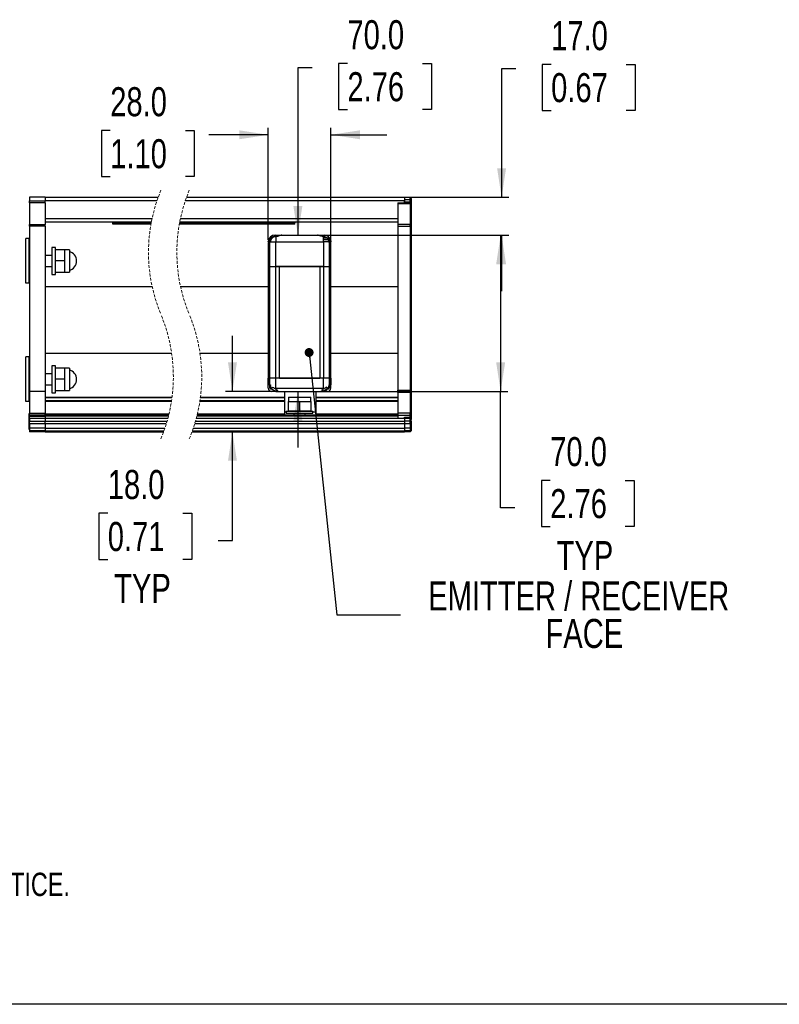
# Model space of a CAD drawing. Header units: millimetres. Extents: x 0 to 1118, y 0 to 864.
# Tile 2 of 10: x 380 to 720, y 0 to 441. Entities that reach past the tile are written whole.
import ezdxf

# ---------------------------------------------------------------- set-up
doc = ezdxf.new("R2010")
doc.units = ezdxf.units.MM
doc.linetypes.add('HIDDEN', pattern=[1.905, 1.27, -0.635])
doc.layers.add('DIMENSIONS', color=140, linetype='Continuous', lineweight=25)
doc.layers.add('TEXT', color=140, linetype='Continuous', lineweight=25)
doc.styles.add('SLDTEXTSTYLE0', font='TXT', dxfattribs={"width": 0.75})
doc.dimstyles.new('SLDDIMSTYLE0', dxfattribs={"dimtxt": 13, "dimasz": 13, "dimexe": 0, "dimexo": 0.0625, "dimgap": 3.25, "dimtad": 0, "dimtih": 1, "dimtoh": 1, "dimdec": 1, "dimrnd": 1e-09, "dimzin": 4, "dimdsep": 46, "dimtxsty": 'SLDTEXTSTYLE0', "dimsah": 1, "dimcen": 0.09, "dimadec": 0, "dimazin": 1, "dimtfac": 1, "dimtdec": 1, "dimtofl": 0, "dimtmove": 0, "dimatfit": 3, "dimfxl": 0, "dimfrac": 2, "dimtolj": 1, "dimtzin": 12, "dimarcsym": 0})
doc.dimstyles.new('SLDDIMSTYLE1', dxfattribs={"dimtxt": 13, "dimasz": 13, "dimexe": 0, "dimexo": 0.0625, "dimgap": 3.25, "dimtad": 0, "dimtih": 1, "dimtoh": 1, "dimdec": 1, "dimrnd": 1e-09, "dimzin": 4, "dimdsep": 46, "dimtxsty": 'SLDTEXTSTYLE0', "dimsah": 1, "dimcen": 0.09, "dimadec": 0, "dimazin": 1, "dimtfac": 1, "dimtdec": 1, "dimtmove": 0, "dimatfit": 0, "dimfxl": 0, "dimfrac": 2, "dimtolj": 1, "dimtzin": 12, "dimarcsym": 0})
doc.dimstyles.new('SLDDIMSTYLE2', dxfattribs={"dimtxt": 0.18, "dimasz": 4, "dimexe": 0, "dimexo": 0.0625, "dimgap": 0, "dimtad": 0, "dimtih": 1, "dimtoh": 1, "dimdec": 0, "dimrnd": 1e-09, "dimzin": 0, "dimdsep": 46, "dimtxsty": 'Standard', "dimblk1": 'DOT', "dimblk2": 'DOT', "dimsah": 1, "dimcen": 0.09, "dimadec": 0, "dimazin": 0, "dimtfac": 4, "dimtdec": 0, "dimtofl": 0, "dimtmove": 0, "dimatfit": 3, "dimldrblk": 'DOT', "dimfxl": 0, "dimfrac": 2, "dimtolj": 1, "dimtzin": 0, "dimarcsym": 0})

# ---------------------------------------------------------------- blocks, each defined once
blk = doc.blocks.new('SW_NOTE_0_2')
at = {"layer": 'TEXT', "color": 0, "attachment_point": 1, "style": 'SLDTEXTSTYLE0'}
for s, insert, char_height in [('NOTES:', (0, 13.46), 10.439), ('1. DIMENSIONS CAN BE CHANGED BY MANUFACTURER WITHOUT NOTICE.', (7.83, -13.54), 10.4394), ('2. DIMENSIONS DO NOT IMPLY TOLERANCE.', (7.83, -40.54), 10.4394)]:
    blk.add_mtext(s, dxfattribs=dict(at, insert=insert, char_height=char_height))
blk = doc.blocks.new('_D_5')
at = {"layer": 'DIMENSIONS'}
for p, q in [((511.21, 419.37), (504.86, 419.37)), ((504.86, 419.37), (504.86, 344.41)), ((527.04, 421.28), (523.08, 421.28)), ((523.08, 421.28), (523.08, 400.64)), ((560.66, 421.28), (564.62, 421.28)), ((564.62, 421.28), (564.62, 400.64)), ((523.08, 400.64), (527.04, 400.64)), ((564.62, 400.64), (560.66, 400.64)), ((504.86, 274.41), (504.86, 249.41))]:
    blk.add_line(p, q, dxfattribs=at)
for points in [[(504.86, 344.41), (506.86, 357.41), (502.86, 357.41)], [(504.86, 274.41), (502.86, 261.41), (506.86, 261.41)]]:
    blk.add_solid(points, dxfattribs=at)
at = {"layer": 'DIMENSIONS', "char_height": 13, "attachment_point": 1, "style": 'SLDTEXTSTYLE0'}
for s, insert in [('70.0', (527.04, 440.68)), ('2.76', (527.04, 417.4))]:
    blk.add_mtext(s, dxfattribs=dict(at, insert=insert))
blk = doc.blocks.new('_D_6')
at = {"layer": 'DIMENSIONS'}
for p, q in [((491.63, 342.28), (491.63, 392.54)), ((519.63, 342.28), (519.63, 392.54)), ((420.87, 391.28), (416.91, 391.28)), ((416.91, 391.28), (416.91, 370.64)), ((454.49, 391.28), (458.45, 391.28)), ((458.45, 391.28), (458.45, 370.64)), ((491.63, 389.37), (465.05, 389.37)), ((519.63, 389.37), (544.63, 389.37)), ((416.91, 370.64), (420.87, 370.64)), ((458.45, 370.64), (454.49, 370.64))]:
    blk.add_line(p, q, dxfattribs=at)
for points in [[(491.63, 389.37), (478.63, 391.37), (478.63, 387.37)], [(519.63, 389.37), (532.63, 387.37), (532.63, 391.37)]]:
    blk.add_solid(points, dxfattribs=at)
at = {"layer": 'DIMENSIONS', "char_height": 13, "attachment_point": 1, "style": 'SLDTEXTSTYLE0'}
for s, insert in [('28.0', (420.87, 410.68)), ('1.10', (420.87, 387.4))]:
    blk.add_mtext(s, dxfattribs=dict(at, insert=insert))
blk = doc.blocks.new('_D_7')
at = {"layer": 'DIMENSIONS'}
for p, q in [((602.39, 418.95), (596.04, 418.95)), ((596.04, 418.95), (596.04, 361.37)), ((618.22, 420.87), (614.26, 420.87)), ((614.26, 420.87), (614.26, 400.23)), ((651.84, 420.87), (655.8, 420.87)), ((655.8, 420.87), (655.8, 400.23)), ((614.26, 400.23), (618.22, 400.23)), ((655.8, 400.23), (651.84, 400.23)), ((553.89, 361.37), (599.22, 361.37)), ((514.84, 344.41), (599.22, 344.41)), ((596.04, 344.41), (596.04, 319.41))]:
    blk.add_line(p, q, dxfattribs=at)
for points in [[(596.04, 361.37), (598.04, 374.37), (594.04, 374.37)], [(596.04, 344.41), (594.04, 331.41), (598.04, 331.41)]]:
    blk.add_solid(points, dxfattribs=at)
at = {"layer": 'DIMENSIONS', "char_height": 13, "attachment_point": 1, "style": 'SLDTEXTSTYLE0'}
for s, insert in [('17.0', (618.22, 440.26)), ('0.67', (618.22, 416.99))]:
    blk.add_mtext(s, dxfattribs=dict(at, insert=insert))
blk = doc.blocks.new('_D_8')
at = {"layer": 'DIMENSIONS'}
for p, q in [((514.84, 344.41), (598.8, 344.41)), ((595.62, 344.41), (595.62, 274.41)), ((516.36, 274.41), (598.8, 274.41)), ((595.62, 222.37), (595.62, 274.41)), ((617.81, 234.6), (613.84, 234.6)), ((613.84, 234.6), (613.84, 213.96)), ((651.42, 234.6), (655.39, 234.6)), ((655.39, 234.6), (655.39, 213.96)), ((601.97, 222.37), (595.62, 222.37)), ((613.84, 213.96), (617.81, 213.96)), ((655.39, 213.96), (651.42, 213.96))]:
    blk.add_line(p, q, dxfattribs=at)
for points in [[(595.62, 344.41), (593.62, 331.41), (597.62, 331.41)], [(595.62, 274.41), (597.62, 287.41), (593.62, 287.41)]]:
    blk.add_solid(points, dxfattribs=at)
at = {"layer": 'DIMENSIONS', "char_height": 13, "attachment_point": 1, "style": 'SLDTEXTSTYLE0'}
for s, insert in [('70.0', (617.81, 254)), ('2.76', (617.81, 230.72)), ('TYP', (620.67, 207.44))]:
    blk.add_mtext(s, dxfattribs=dict(at, insert=insert))
blk = doc.blocks.new('_D_9')
at = {"layer": 'DIMENSIONS'}
for p, q in [((475.58, 274.41), (475.58, 299.41)), ((494.92, 274.41), (472.41, 274.41)), ((475.58, 207.63), (475.58, 256.37)), ((419.78, 219.86), (415.82, 219.86)), ((415.82, 219.86), (415.82, 199.23)), ((453.4, 219.86), (457.36, 219.86)), ((457.36, 219.86), (457.36, 199.23)), ((469.23, 207.63), (475.58, 207.63)), ((415.82, 199.23), (419.78, 199.23)), ((457.36, 199.23), (453.4, 199.23))]:
    blk.add_line(p, q, dxfattribs=at)
for points in [[(475.58, 274.41), (477.58, 287.41), (473.58, 287.41)], [(475.58, 256.37), (473.58, 243.37), (477.58, 243.37)]]:
    blk.add_solid(points, dxfattribs=at)
at = {"layer": 'DIMENSIONS', "char_height": 13, "attachment_point": 1, "style": 'SLDTEXTSTYLE0'}
for s, insert in [('18.0', (419.78, 239.26)), ('0.71', (419.78, 215.98)), ('TYP', (422.64, 192.71))]:
    blk.add_mtext(s, dxfattribs=dict(at, insert=insert))
blk = doc.blocks.new('SW_NOTE_0_4')
at = {"layer": 'TEXT', "color": 0, "char_height": 13, "attachment_point": 2, "style": 'SLDTEXTSTYLE0'}
for s, insert in [('EMITTER / RECEIVER', (79.76, 14.92)), ('FACE', (82.27, -1.89))]:
    blk.add_mtext(s, dxfattribs=dict(at, insert=insert))
blk = doc.blocks.new('_Dot')
at = {"color": 0, "linetype": 'ByBlock', "lineweight": -2}
blk.add_line((-0.5, 0), (-1, 0), dxfattribs=at)
at = {"color": 0, "linetype": 'ByBlock', "const_width": 0.5}
blk.add_lwpolyline([(-0.25, 0, 1), (0.25, 0, 1)], format="xyb", close=True, dxfattribs=at)

msp = doc.modelspace()

# ---------------------------------------------------------------- linework, layer by layer
for p, q in [((391.76118, 361.36595), (384.76121, 361.36595)), ((384.76121, 361.36595), (384.76121, 359.86596)), ((384.76121, 359.86596), (391.76118, 359.86596)), ((384.76121, 358.86595), (384.76121, 359.86596)), ((391.76118, 358.86595), (384.76121, 358.86595)), ((384.76121, 358.86595), (384.76121, 349.15885)), ((391.76118, 361.36595), (391.76118, 359.86596)), ((391.76118, 361.36595), (442.32592, 361.36595)), ((391.76118, 358.86595), (391.76118, 359.86596)), ((441.80081, 359.86596), (391.76118, 359.86596)), ((391.76118, 358.86595), (391.76118, 349.15885)), ((552.62448, 359.86596), (454.50081, 359.86596)), ((455.02591, 361.36595), (552.62448, 361.36595)), ((549.62445, 358.86595), (555.12447, 358.86595)), ((549.62445, 358.86595), (549.62445, 358.42661)), ((555.12447, 358.42661), (549.62445, 358.42661)), ((549.62445, 358.42661), (549.62445, 349.3053)), ((552.62448, 361.36595), (555.12447, 361.36595)), ((552.62448, 361.36595), (552.62448, 360.36595)), ((552.62448, 360.36595), (555.12447, 360.36595)), ((552.62448, 360.36595), (552.62448, 359.36595)), ((552.62448, 359.36595), (552.62448, 359.86596)), ((552.62448, 359.36595), (555.12447, 359.36595)), ((552.62448, 358.86595), (552.62448, 359.36595)), ((555.12447, 360.36595), (555.12447, 361.36595)), ((555.62444, 360.86596), (555.12447, 361.36595)), ((555.62444, 360.36595), (555.12447, 360.36595)), ((555.12447, 359.36595), (555.12447, 360.36595)), ((555.12447, 359.36595), (555.12447, 358.86595)), ((555.12447, 359.36595), (555.62444, 359.36595)), ((555.12447, 358.42661), (555.12447, 358.86595)), ((555.62444, 358.36595), (555.12447, 358.86595)), ((555.12447, 358.42661), (555.12447, 349.3053)), ((555.62444, 358.07306), (555.12447, 358.42661)), ((555.62444, 360.86596), (555.62444, 360.36595)), ((555.62444, 360.36595), (555.62444, 359.36595)), ((555.62444, 359.36595), (555.62444, 358.36595)), ((555.62444, 358.36595), (555.62444, 358.07306)), ((555.62444, 358.07306), (555.62444, 348.95174)), ((384.76121, 349.15885), (391.76118, 349.15885)), ((384.76121, 348.45174), (384.76121, 349.15885)), ((391.76118, 348.45174), (384.76121, 348.45174)), ((384.76121, 348.45174), (384.76121, 274.36596)), ((391.76118, 351.86596), (439.60048, 351.86596)), ((391.76118, 350.36596), (439.29566, 350.36596)), ((391.76118, 348.45174), (391.76118, 349.15885)), ((391.76118, 348.45174), (391.76118, 274.36596)), ((422.02544, 350.27065), (422.02544, 350.36596)), ((439.27741, 350.27065), (422.02544, 350.27065)), ((422.02544, 350.27065), (422.02544, 349.98231)), ((439.22299, 349.98231), (422.02544, 349.98231)), ((422.02544, 349.27672), (422.02544, 349.98231)), ((439.09491, 349.27672), (422.02544, 349.27672)), ((503.48867, 349.27672), (451.79492, 349.27672)), ((503.48867, 349.98231), (451.92299, 349.98231)), ((503.48867, 350.27065), (451.97741, 350.27065)), ((451.99567, 350.36596), (549.62445, 350.36596)), ((452.30049, 351.86596), (549.62445, 351.86596)), ((503.48867, 350.36596), (503.48867, 350.27065)), ((503.48867, 350.27065), (503.48867, 349.98231)), ((503.48867, 349.27672), (503.48867, 349.98231)), ((549.62445, 349.3053), (555.12447, 349.3053)), ((549.62445, 349.3053), (549.62445, 348.24463)), ((555.12447, 348.24463), (555.12447, 349.3053)), ((555.62444, 348.95174), (555.12447, 349.3053)), ((555.62444, 348.95174), (555.62444, 348.24463)), ((494.62594, 344.0117), (494.62594, 344.41171)), ((494.62594, 344.41171), (497.6706, 344.41171)), ((494.62594, 343.79888), (494.62594, 344.0117)), ((494.62594, 344.0117), (495.92198, 344.0117)), ((497.67924, 344.41171), (513.57264, 344.41171)), ((513.4191, 344.41171), (516.62595, 344.41171)), ((555.12447, 348.24463), (549.62445, 348.24463)), ((549.62445, 348.24463), (549.62445, 274.98727)), ((555.62444, 348.24463), (555.12447, 348.24463)), ((555.12447, 348.24463), (555.12447, 274.98727)), ((555.62444, 348.24463), (555.62444, 274.98727)), ((384.56118, 342.86595), (383.06117, 342.86595)), ((383.06117, 322.86596), (383.06117, 342.86595)), ((384.56118, 322.86596), (384.56118, 342.86595)), ((491.90701, 341.01171), (491.62592, 341.01171)), ((491.62592, 341.01171), (491.62592, 330.41171)), ((491.90701, 341.01171), (492.10114, 341.01171)), ((491.90701, 330.41171), (491.90701, 341.01171)), ((492.02592, 341.4117), (492.02592, 341.61169)), ((492.26953, 341.4117), (492.02592, 341.4117)), ((492.05692, 341.81171), (492.12594, 342.01611)), ((492.05692, 341.81171), (492.12594, 341.81171)), ((492.10114, 341.01171), (492.21713, 341.05138)), ((492.12594, 342.31705), (492.12594, 341.48372)), ((492.70327, 342.31705), (492.12594, 342.31705)), ((492.44381, 341.48372), (492.12594, 341.48372)), ((492.21713, 341.05138), (492.21713, 330.41171)), ((492.38057, 341.4117), (492.26953, 341.4117)), ((492.33098, 341.36435), (492.32573, 341.37244)), ((492.52136, 341.4117), (493.32417, 341.4117)), ((493.29646, 343.15039), (492.95927, 343.15039)), ((493.32417, 341.4117), (494.93606, 341.4117)), ((494.9115, 343.83094), (494.5621, 343.79172)), ((494.93612, 343.74262), (494.57819, 343.70241)), ((494.93606, 341.4117), (516.31583, 341.4117)), ((494.93606, 330.41171), (494.93606, 341.4117)), ((516.31583, 341.4117), (516.31583, 343.74262)), ((516.31583, 343.74262), (516.67364, 343.70241)), ((517.81334, 343.15039), (516.31583, 343.15039)), ((518.43978, 342.31705), (516.31583, 342.31705)), ((516.62595, 341.48372), (516.31583, 341.48372)), ((516.31583, 341.4117), (516.31583, 330.41171)), ((516.68764, 343.79204), (516.34039, 343.83094)), ((518.37463, 341.46171), (516.45822, 341.46171)), ((518.63421, 341.48372), (516.62595, 341.48372)), ((518.29262, 343.15039), (517.9397, 343.15039)), ((518.95715, 342.31705), (518.54862, 342.31705)), ((518.67218, 341.43155), (518.78823, 341.4117)), ((518.98236, 341.4117), (518.8712, 341.4117)), ((518.92616, 341.37247), (518.92085, 341.36436)), ((518.98236, 341.4117), (519.16958, 341.4117)), ((519.03475, 330.41171), (519.03475, 341.05138)), ((519.15075, 341.01171), (519.03475, 341.05138)), ((519.12595, 341.48372), (519.12595, 342.31705)), ((519.15075, 341.01171), (519.34488, 341.01171)), ((519.34488, 341.01171), (519.34488, 330.41171)), ((519.62591, 341.01171), (519.34488, 341.01171)), ((519.62591, 341.01171), (519.62591, 341.4117)), ((519.62591, 330.41171), (519.62591, 341.01171)), ((384.76121, 335.36596), (384.56118, 335.36596)), ((394.7612, 335.36596), (391.76118, 335.36596)), ((396.36123, 338.86596), (394.7612, 338.86596)), ((394.7612, 338.86596), (394.7612, 332.86595)), ((396.36123, 332.86595), (396.36123, 338.86596)), ((396.36123, 332.86595), (396.36123, 337.87979)), ((400.5717, 337.87979), (396.36123, 337.87979)), ((400.5717, 332.86595), (400.5717, 337.87979)), ((402.57179, 337.84547), (400.5717, 337.84547)), ((402.57179, 337.84547), (402.57179, 332.84547)), ((394.7612, 332.86595), (394.7612, 326.86595)), ((396.36123, 327.85213), (396.36123, 332.86595)), ((400.5717, 332.86595), (396.36123, 332.86595)), ((396.36123, 326.86595), (396.36123, 332.86595)), ((400.5717, 327.85213), (400.5717, 332.86595)), ((402.57179, 332.84547), (402.57179, 327.84548)), ((384.56118, 330.36595), (384.76121, 330.36595)), ((391.76118, 330.36595), (394.7612, 330.36595)), ((394.7612, 326.86595), (396.36123, 326.86595)), ((396.36123, 327.85213), (400.5717, 327.85213)), ((400.53856, 327.84548), (402.57179, 327.84548)), ((491.62592, 330.41171), (491.90701, 330.41171)), ((491.62592, 330.41171), (491.62592, 280.41171)), ((492.21713, 330.41171), (491.90701, 330.41171)), ((491.90701, 280.41171), (491.90701, 330.41171)), ((492.21713, 330.41171), (494.93606, 330.41171)), ((492.21713, 330.41171), (492.21713, 280.41171)), ((516.31583, 330.41171), (494.93606, 330.41171)), ((494.93606, 280.41171), (494.93606, 330.41171)), ((494.93606, 330.41171), (496.62591, 330.41171)), ((496.62591, 280.41171), (496.62591, 330.41171)), ((496.62591, 330.41171), (514.62592, 330.41171)), ((514.62592, 330.41171), (514.62592, 280.41171)), ((514.62592, 330.41171), (516.31583, 330.41171)), ((516.31583, 330.41171), (519.03475, 330.41171)), ((516.31583, 330.41171), (516.31583, 280.41171)), ((519.03475, 330.41171), (519.34488, 330.41171)), ((519.03475, 280.41171), (519.03475, 330.41171)), ((519.34488, 330.41171), (519.62591, 330.41171)), ((519.34488, 330.41171), (519.34488, 280.41171)), ((519.62591, 280.41171), (519.62591, 330.41171)), ((384.56118, 322.86596), (383.06117, 322.86596)), ((391.76118, 321.36595), (439.63819, 321.36595)), ((452.3382, 321.36595), (491.62592, 321.36595)), ((519.62591, 321.36595), (549.62445, 321.36595)), ((448.38741, 291.36595), (391.76118, 291.36595)), ((491.62592, 291.36595), (461.0874, 291.36595)), ((549.62445, 291.36595), (519.62591, 291.36595)), ((384.56118, 289.86595), (383.06117, 289.86595)), ((383.06117, 269.86595), (383.06117, 289.86595)), ((384.56118, 269.86595), (384.56118, 289.86595)), ((384.76121, 282.36596), (384.56118, 282.36596)), ((394.7612, 282.36596), (391.76118, 282.36596)), ((396.36123, 285.86596), (394.7612, 285.86596)), ((394.7612, 285.86596), (394.7612, 279.86595)), ((396.36123, 279.86595), (396.36123, 285.86596)), ((396.36123, 279.86595), (396.36123, 284.87978)), ((400.5717, 284.87978), (396.36123, 284.87978)), ((400.5717, 279.86595), (400.5717, 284.87978)), ((402.57179, 284.84547), (400.5717, 284.84547)), ((402.57179, 284.84547), (402.57179, 279.84547)), ((394.7612, 279.86595), (394.7612, 273.86595)), ((396.36123, 274.85212), (396.36123, 279.86595)), ((400.5717, 279.86595), (396.36123, 279.86595)), ((396.36123, 273.86595), (396.36123, 279.86595)), ((400.5717, 274.85212), (400.5717, 279.86595)), ((402.57179, 279.84547), (402.57179, 274.84547)), ((491.62592, 277.41171), (491.62592, 280.41171)), ((491.90701, 280.41171), (491.62592, 280.41171)), ((491.90701, 280.41171), (491.90701, 277.41171)), ((492.21713, 280.41171), (491.90701, 280.41171)), ((492.21713, 280.41171), (492.21713, 277.41171)), ((494.93606, 280.41171), (492.21713, 280.41171)), ((494.93606, 275.9117), (494.93606, 280.41171)), ((516.31583, 280.41171), (494.93606, 280.41171)), ((496.62591, 280.41171), (494.93606, 280.41171)), ((496.62591, 280.41171), (514.62592, 280.41171)), ((516.31583, 280.41171), (514.62592, 280.41171)), ((516.31583, 275.9117), (516.31583, 280.41171)), ((519.03475, 280.41171), (516.31583, 280.41171)), ((519.03475, 277.41171), (519.03475, 280.41171)), ((519.34488, 280.41171), (519.03475, 280.41171)), ((519.34488, 277.41171), (519.34488, 280.41171)), ((519.62591, 280.41171), (519.34488, 280.41171)), ((519.62591, 280.41171), (519.62591, 277.41171)), ((384.56118, 277.36595), (384.76121, 277.36595)), ((391.76118, 274.36596), (384.76121, 274.36596)), ((384.76121, 274.36596), (384.76121, 264.65885)), ((391.76118, 277.36595), (394.7612, 277.36595)), ((391.76118, 274.36596), (391.76118, 264.65885)), ((394.7612, 273.86595), (396.36123, 273.86595)), ((396.36123, 274.85212), (400.5717, 274.85212)), ((400.53856, 274.84547), (402.57179, 274.84547)), ((491.90701, 277.41171), (491.62592, 277.41171)), ((491.62592, 275.9117), (491.62592, 277.41171)), ((492.21713, 277.41171), (491.90701, 277.41171)), ((492.12594, 277.28274), (492.12594, 276.44941)), ((492.12594, 277.28274), (492.62412, 277.28274)), ((492.12594, 276.44941), (492.7689, 276.44941)), ((492.21713, 277.41171), (492.62412, 277.41171)), ((492.62412, 277.41171), (492.62412, 277.07825)), ((492.95927, 275.61607), (493.27756, 275.61607)), ((494.56055, 274.41171), (493.12593, 274.41171)), ((493.29216, 275.49933), (494.79146, 274.5217)), ((494.56055, 274.41171), (494.56055, 274.67228)), ((496.19068, 274.41171), (494.56055, 274.41171)), ((494.87038, 274.5006), (494.79146, 274.5217)), ((494.87038, 274.5006), (495.04543, 274.46187)), ((494.93606, 275.9117), (516.31583, 275.9117)), ((495.04543, 274.46187), (496.19068, 274.41171)), ((496.19068, 274.41171), (515.09095, 274.41171)), ((498.92194, 274.41171), (498.92194, 265.33726)), ((512.92194, 274.41171), (512.92194, 265.33726)), ((516.67596, 274.41171), (515.07593, 274.41171)), ((515.09095, 274.41171), (516.21158, 274.45728)), ((516.38169, 274.49329), (516.21158, 274.45728)), ((516.38169, 274.49329), (516.44374, 274.50901)), ((518.01873, 275.53535), (516.44374, 274.50901)), ((516.67596, 274.58067), (516.67596, 274.41171)), ((518.12596, 274.41171), (516.67596, 274.41171)), ((518.03524, 275.61607), (518.29262, 275.61607)), ((518.48842, 276.44941), (519.12595, 276.44941)), ((518.64673, 277.41171), (519.03475, 277.41171)), ((518.64673, 277.41171), (518.64673, 276.99214)), ((518.64673, 277.28274), (519.12595, 277.28274)), ((519.03475, 277.41171), (519.34488, 277.41171)), ((519.12595, 276.44941), (519.12595, 277.28274)), ((519.34488, 277.41171), (519.62591, 277.41171)), ((519.62591, 275.9117), (519.62591, 277.41171)), ((549.62445, 274.98727), (555.12447, 274.98727)), ((549.62445, 273.92661), (549.62445, 274.98727)), ((555.12447, 273.92661), (549.62445, 273.92661)), ((549.62445, 273.92661), (549.62445, 264.8053)), ((555.12447, 274.98727), (555.12447, 273.92661)), ((555.12447, 274.98727), (555.62444, 274.98727)), ((555.12447, 273.92661), (555.12447, 264.8053)), ((555.62444, 273.57306), (555.12447, 273.92661)), ((555.62444, 274.98727), (555.62444, 273.57306)), ((555.62444, 273.57306), (555.62444, 264.45174)), ((384.56118, 269.86595), (383.06117, 269.86595)), ((391.76118, 271.90702), (448.55238, 271.90702)), ((448.50044, 271.50702), (391.76118, 271.50702)), ((391.76118, 270.40702), (448.34585, 270.40702)), ((448.28537, 270.00702), (391.76118, 270.00702)), ((498.92194, 270.00702), (460.98537, 270.00702)), ((461.04586, 270.40702), (498.92194, 270.40702)), ((498.92194, 271.50702), (461.20043, 271.50702)), ((461.25239, 271.90702), (498.92194, 271.90702)), ((500.61209, 265.68004), (500.61209, 269.89056)), ((500.61209, 269.89056), (505.62592, 269.89056)), ((500.64642, 271.89056), (500.64642, 269.89056)), ((500.64642, 271.89056), (510.64641, 271.89056)), ((505.62592, 269.89056), (505.62592, 265.68004)), ((505.62592, 269.89056), (510.63974, 269.89056)), ((510.63974, 269.89056), (510.63974, 265.68004)), ((510.64641, 269.85732), (510.64641, 271.89056)), ((512.92194, 271.90702), (549.62445, 271.90702)), ((549.62445, 271.50702), (512.92194, 271.50702)), ((512.92194, 270.40702), (549.62445, 270.40702)), ((549.62445, 270.00702), (512.92194, 270.00702)), ((384.76121, 264.65885), (391.76118, 264.65885)), ((384.76121, 263.95174), (384.76121, 264.65885)), ((391.76118, 263.95174), (391.76118, 264.65885)), ((498.92194, 265.33726), (498.92194, 263.86596)), ((498.92194, 265.33726), (499.62593, 265.33726)), ((499.62593, 265.65669), (499.62593, 264.65669)), ((499.62593, 265.65669), (511.62596, 265.65669)), ((499.62593, 264.65669), (511.62596, 264.65669)), ((505.62592, 265.68004), (500.61209, 265.68004)), ((503.07436, 265.68004), (503.07436, 265.65669)), ((503.07436, 264.65669), (503.07436, 263.86596)), ((510.63974, 265.68004), (505.62592, 265.68004)), ((508.07435, 265.65669), (508.07435, 265.68004)), ((508.07435, 263.86596), (508.07435, 264.65669)), ((511.62596, 264.65669), (511.62596, 265.65669)), ((511.62596, 265.33726), (512.92194, 265.33726)), ((512.92194, 265.33726), (512.92194, 263.86596)), ((549.62445, 264.8053), (555.12447, 264.8053)), ((549.62445, 264.8053), (549.62445, 263.74463)), ((555.62444, 264.45174), (555.12447, 264.8053)), ((555.12447, 263.74463), (555.12447, 264.8053)), ((384.66119, 257.36595), (384.66119, 264.36595)), ((384.76121, 264.36595), (384.66119, 264.36595)), ((384.76121, 263.95174), (391.76118, 263.95174)), ((384.76121, 263.95174), (384.76121, 263.36596)), ((384.76121, 263.36596), (391.76118, 263.36596)), ((384.76121, 262.36595), (384.76121, 263.36596)), ((391.76118, 262.36595), (384.76121, 262.36595)), ((384.76121, 262.36595), (384.76121, 261.11595)), ((384.76121, 261.11595), (391.76118, 261.11595)), ((384.76121, 259.87455), (384.76121, 261.11595)), ((391.76118, 264.36595), (447.18535, 264.36595)), ((391.76118, 263.36596), (391.76118, 263.95174)), ((447.06519, 263.86596), (391.76118, 263.86596)), ((391.76118, 263.36596), (391.76118, 262.36595)), ((446.94125, 263.36596), (391.76118, 263.36596)), ((446.68202, 262.36595), (391.76118, 262.36595)), ((391.76118, 262.36595), (391.76118, 261.11595)), ((391.76118, 259.87455), (391.76118, 261.11595)), ((391.76118, 261.11595), (446.3364, 261.11595)), ((459.03639, 261.11595), (552.62448, 261.11595)), ((552.62448, 262.36595), (459.38201, 262.36595)), ((549.62445, 263.36596), (459.64126, 263.36596)), ((549.62445, 263.86596), (459.76519, 263.86596)), ((459.88534, 264.36595), (498.92194, 264.36595)), ((512.92194, 264.36595), (549.62445, 264.36595)), ((549.62445, 263.74463), (549.62445, 262.36595)), ((549.62445, 263.74463), (555.12447, 263.74463)), ((552.62448, 262.86595), (555.12447, 262.86595)), ((552.62448, 262.36595), (552.62448, 262.86595)), ((555.12447, 262.36595), (552.62448, 262.36595)), ((552.62448, 262.36595), (552.62448, 261.11595)), ((555.12447, 261.11595), (552.62448, 261.11595)), ((552.62448, 261.11595), (552.62448, 259.87455)), ((555.62444, 263.74463), (555.12447, 263.74463)), ((555.12447, 262.86595), (555.12447, 263.74463)), ((555.12447, 262.86595), (555.12447, 262.36595)), ((555.12447, 262.86595), (555.62444, 262.86595)), ((555.12447, 261.11595), (555.12447, 262.36595)), ((555.62444, 261.86595), (555.12447, 262.36595)), ((555.12447, 261.11595), (555.62444, 261.11595)), ((555.12447, 259.87455), (555.12447, 261.11595)), ((555.62444, 264.45174), (555.62444, 263.74463)), ((555.62444, 263.74463), (555.62444, 262.86595)), ((555.62444, 262.86595), (555.62444, 261.86595)), ((555.62444, 261.11595), (555.62444, 261.86595)), ((555.62444, 261.11595), (555.62444, 259.87455)), ((384.66119, 257.36595), (384.76121, 257.36595)), ((391.76118, 259.87455), (384.76121, 259.87455)), ((384.76121, 259.87455), (384.76121, 257.95151)), ((391.76118, 257.95151), (384.76121, 257.95151)), ((384.76121, 257.95151), (384.76121, 256.75071)), ((391.76118, 256.75071), (384.76121, 256.75071)), ((384.76121, 256.75071), (384.76121, 256.36596)), ((391.76118, 256.36596), (384.76121, 256.36596)), ((391.76118, 259.87455), (391.76118, 257.95151)), ((445.9691, 259.87455), (391.76118, 259.87455)), ((391.76118, 257.95151), (391.76118, 256.75071)), ((391.76118, 257.95151), (445.35193, 257.95151)), ((391.76118, 256.75071), (391.76118, 256.36596)), ((391.76118, 256.75071), (444.93621, 256.75071)), ((391.76118, 256.36596), (444.79799, 256.36596)), ((457.498, 256.36596), (552.62448, 256.36596)), ((457.63622, 256.75071), (552.62448, 256.75071)), ((458.05193, 257.95151), (552.62448, 257.95151)), ((552.62448, 259.87455), (458.66911, 259.87455)), ((555.12447, 259.87455), (552.62448, 259.87455)), ((552.62448, 259.87455), (552.62448, 257.95151)), ((555.12447, 257.95151), (552.62448, 257.95151)), ((552.62448, 257.95151), (552.62448, 256.75071)), ((555.12447, 256.75071), (552.62448, 256.75071)), ((552.62448, 256.75071), (552.62448, 256.36596)), ((555.12447, 256.36596), (552.62448, 256.36596)), ((555.62444, 259.87455), (555.12447, 259.87455)), ((555.12447, 259.87455), (555.12447, 257.95151)), ((555.62444, 258.43227), (555.12447, 257.95151)), ((555.12447, 257.95151), (555.12447, 256.75071)), ((555.62444, 257.23147), (555.12447, 256.75071)), ((555.62444, 256.86595), (555.12447, 256.36596)), ((555.12447, 256.75071), (555.12447, 256.36596)), ((555.62444, 259.87455), (555.62444, 258.43227)), ((555.62444, 258.43227), (555.62444, 257.23147)), ((555.62444, 257.23147), (555.62444, 256.86595))]:
    msp.add_line(p, q)
at = {"color": 7, "linetype": 'Continuous'}
msp.add_line((1117.59949, 0.00028), (-0.00051, 0.00028), dxfattribs=at)
at = {"flags": 128}
for points in [[(494.93612, 343.74262), (494.93612, 343.26849), (494.93606, 342.70286), (494.93606, 342.0736), (494.93606, 341.4117)], [(517.92772, 341.41173), (517.66844, 341.41172), (517.01106, 341.41172), (516.31583, 341.4117)], [(518.73053, 341.41175), (518.25221, 341.41173), (517.92772, 341.41173)], [(519.19497, 341.81171), (519.34625, 341.83525), (519.47446, 341.85522), (519.56011, 341.86856), (519.59021, 341.87324)], [(493.5251, 276.40685), (493.87581, 276.17831), (494.24399, 275.93839), (494.62355, 275.69103)], [(494.62355, 275.69103), (495.03453, 275.42324), (495.42017, 275.17194), (495.76743, 274.94564)], [(516.62834, 275.69103), (516.21736, 275.42324), (515.83172, 275.17194), (515.48446, 274.94564)], [(517.72679, 276.40685), (517.37608, 276.17831), (517.0079, 275.93839), (516.62834, 275.69103)]]:
    msp.add_lwpolyline(points, dxfattribs=at)
at = {"color": 7, "linetype": 'HIDDEN', "lineweight": 18}
for centre, start, end in [((510.37195, 336.70345), 157.3801351, 202.6198649), ((523.07195, 336.70345), 157.3801351, 202.6198649), ((376.75195, 281.02846), 337.3801351, 22.6198649), ((389.45195, 281.02846), 337.3801351, 22.6198649)]:
    msp.add_arc(centre, 72.3775, start, end, dxfattribs=at)
for centre, radius, start, end in [((494.6259, 341.41178), 2.99993, 89.9993548, 171.1515059), ((516.62599, 341.41178), 2.99993, 8.8484941, 90.0006452), ((492.02595, 341.01167), 0.40004, 90.0041861, 179.9936795), ((492.28923, 341.02957), 0.38264, 92.9518648, 182.6756596), ((492.49306, 341.02603), 0.39217, 109.4897477, 182.0918626), ((492.95928, 342.31704), 0.83334, 90.0008382, 179.9991618), ((494.93598, 341.41183), 2.40922, 98.8645952, 168.5228663), ((516.31575, 341.41165), 2.40942, 11.4468243, 81.1181218), ((518.29261, 342.31704), 0.83334, 0.0008382, 89.9991618), ((518.75876, 341.02597), 0.39225, 357.9174813, 70.5392118), ((401.40113, 332.8659), 4.42187, 0.0907931, 74.6177914), ((401.40119, 332.86596), 4.4218, 285.5210006, 0.0900597), ((401.40113, 279.8659), 4.42187, 0.0907931, 74.6177914), ((401.40121, 279.86595), 4.42178, 285.5208276, 0.0902568), ((493.12596, 275.91175), 1.50004, 180.0017364, 269.9988328), ((492.95927, 276.44941), 0.83333, 179.9999637, 270.0000363), ((515.67597, 277.40885), 2.99976, 284.829578, 321.3507479), ((518.12591, 275.91172), 1.50001, 270.0021738, 359.9995337), ((518.29262, 276.44941), 0.83333, 269.9999637, 0.0000363)]:
    msp.add_arc(centre, radius, start, end)
for points, knots in [([(492.79703, 343.21613), (492.84137, 343.2744), (493.07693, 343.58401), (493.72724, 343.91087), (494.33283, 343.97882), (494.62594, 344.0117)], [0, 0, 0, 0, 0.106854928, 0.567724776, 1, 1, 1, 1]), ([(497.6414, 344.40722), (497.45017, 344.38536), (497.02567, 344.33681), (496.37488, 344.12837), (495.65441, 343.92096), (495.14319, 343.85701), (494.88534, 343.82475)], [0, 0, 0, 0, 0.204153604, 0.453203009, 0.724201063, 1, 1, 1, 1]), ([(497.67924, 344.41171), (497.50686, 344.38817), (497.11795, 344.33507), (496.51213, 344.11198), (495.78074, 343.86831), (495.23372, 343.78691), (494.93612, 343.74262)], [0, 0, 0, 0, 0.183954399, 0.415018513, 0.681744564, 1, 1, 1, 1]), ([(516.31583, 343.74262), (516.01754, 343.78705), (515.46888, 343.86877), (514.73622, 344.11325), (514.13093, 344.33593), (513.7436, 344.3885), (513.57264, 344.41171)], [0, 0, 0, 0, 0.318984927, 0.586718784, 0.817593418, 1, 1, 1, 1]), ([(516.36649, 343.8249), (516.10856, 343.85715), (515.59721, 343.9211), (514.87653, 344.12852), (514.22557, 344.33696), (513.80094, 344.38551), (513.60966, 344.40737)], [0, 0, 0, 0, 0.275808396, 0.54679491, 0.79583851, 1, 1, 1, 1]), ([(491.62592, 341.4117), (491.6273, 341.48605), (491.63018, 341.64058), (491.65092, 341.79375), (491.66168, 341.87324)], [0, 0, 0, 0, 0.481080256, 1, 1, 1, 1]), ([(492.02592, 341.61169), (491.97433, 341.60898), (491.87685, 341.60386), (491.75142, 341.56212), (491.65117, 341.50207), (491.63354, 341.43896), (491.62592, 341.4117)], [0, 0, 0, 0, 0.319581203, 0.603820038, 0.828863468, 1, 1, 1, 1]), ([(491.66168, 341.87324), (491.67169, 341.87168), (491.71028, 341.86567), (491.7916, 341.85302), (491.91333, 341.83407), (492.00649, 341.81956), (492.05692, 341.81171)], [0, 0, 0, 0, 0.076007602, 0.292865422, 0.617248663, 1, 1, 1, 1]), ([(492.02592, 341.61169), (492.02731, 341.64493), (492.03015, 341.71275), (492.04788, 341.77829), (492.05692, 341.81171)], [0, 0, 0, 0, 0.490082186, 1, 1, 1, 1]), ([(492.21713, 341.05138), (492.21538, 341.07623), (492.21178, 341.12698), (492.22428, 341.20433), (492.24647, 341.25192), (492.25767, 341.27594)], [0, 0, 0, 0, 0.322238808, 0.657945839, 1, 1, 1, 1]), ([(492.52136, 341.4117), (492.4794, 341.33686), (492.40097, 341.19698), (492.27548, 341.09759), (492.21713, 341.05138)], [0, 0, 0, 0, 0.535050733, 1, 1, 1, 1]), ([(492.25767, 341.27594), (492.27209, 341.29841), (492.30077, 341.34308), (492.34404, 341.3738), (492.36555, 341.38907)], [0, 0, 0, 0, 0.503032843, 1, 1, 1, 1]), ([(492.47498, 341.56761), (492.45465, 341.52419), (492.42334, 341.45733), (492.37415, 341.4027), (492.35691, 341.38356)], [0, 0, 0, 0, 0.649465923, 1, 1, 1, 1]), ([(492.5213, 341.4117), (492.50866, 341.42882), (492.48449, 341.46154), (492.463, 341.51696), (492.47227, 341.55132), (492.47636, 341.56645)], [0, 0, 0, 0, 0.3802903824, 0.7269862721, 1, 1, 1, 1]), ([(492.57554, 341.89338), (492.56033, 341.82822), (492.53423, 341.71637), (492.49168, 341.60975), (492.47391, 341.56524)], [0, 0, 0, 0, 0.582527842, 1, 1, 1, 1]), ([(492.66381, 341.87258), (492.64581, 341.79405), (492.60978, 341.63689), (492.55085, 341.4868), (492.52136, 341.4117)], [0, 0, 0, 0, 0.4996431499, 1, 1, 1, 1]), ([(492.57852, 341.89009), (492.57827, 341.89013), (492.56813, 341.89183), (492.63299, 341.87914), (492.65149, 341.8752), (492.66381, 341.87258)], [0, 0, 0, 0, 0.008191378, 0.339577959, 1, 1, 1, 1]), ([(494.57819, 343.70241), (494.34914, 343.64568), (493.89102, 343.53221), (493.31212, 343.11067), (492.8649, 342.55137), (492.73084, 342.09885), (492.66381, 341.87258)], [0, 0, 0, 0, 0.249995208, 0.49999676, 0.749993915, 1, 1, 1, 1]), ([(494.57819, 343.70241), (494.57632, 343.71486), (494.5735, 343.73357), (494.56298, 343.79887), (494.56474, 343.78875), (494.56478, 343.78851)], [0, 0, 0, 0, 0.660450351, 0.992141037, 1, 1, 1, 1]), ([(494.93612, 343.74262), (494.93167, 343.75835), (494.92431, 343.78432), (494.92484, 343.82496), (494.89298, 343.83021), (494.8992, 343.77977), (494.89578, 343.75349), (494.89374, 343.73786)], [0, 0, 0, 0, 0.278936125, 0.460578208, 0.516200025, 0.712305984, 1, 1, 1, 1]), ([(516.34217, 343.82638), (516.34049, 343.82621), (516.32715, 343.8249), (516.32752, 343.78294), (516.32024, 343.75782), (516.31583, 343.74262)], [0, 0, 0, 0, 0.05382184, 0.427155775, 1, 1, 1, 1]), ([(516.68711, 343.78851), (516.68715, 343.78875), (516.68891, 343.79887), (516.67839, 343.73356), (516.67554, 343.71486), (516.67364, 343.70241)], [0, 0, 0, 0, 0.007858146, 0.339514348, 1, 1, 1, 1]), ([(516.67364, 343.70241), (516.90273, 343.64568), (517.36092, 343.5322), (517.93989, 343.11059), (518.38713, 342.55119), (518.5211, 342.09859), (518.58808, 341.87228)], [0, 0, 0, 0, 0.250008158, 0.500008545, 0.750004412, 1, 1, 1, 1]), ([(518.58808, 341.87228), (518.60038, 341.87506), (518.61886, 341.87924), (518.6839, 341.8912), (518.67368, 341.88991), (518.67343, 341.88988)], [0, 0, 0, 0, 0.660030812, 0.991863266, 1, 1, 1, 1]), ([(518.58808, 341.87228), (518.60423, 341.80131), (518.63999, 341.64423), (518.69847, 341.49407), (518.73053, 341.41175)], [0, 0, 0, 0, 0.451829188, 1, 1, 1, 1]), ([(518.77792, 341.56526), (518.76018, 341.60976), (518.71768, 341.71638), (518.69156, 341.82823), (518.67635, 341.89338)], [0, 0, 0, 0, 0.417413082, 1, 1, 1, 1]), ([(518.73053, 341.41175), (518.74359, 341.42949), (518.76836, 341.46316), (518.78938, 341.51919), (518.77901, 341.55236), (518.7747, 341.56614)], [0, 0, 0, 0, 0.394537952, 0.748560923, 1, 1, 1, 1]), ([(519.03475, 341.05138), (518.97737, 341.09662), (518.85166, 341.19574), (518.77319, 341.33568), (518.73053, 341.41175)], [0, 0, 0, 0, 0.456440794, 1, 1, 1, 1]), ([(518.89462, 341.38373), (518.87756, 341.40274), (518.82851, 341.45737), (518.79724, 341.52414), (518.77685, 341.56767)], [0, 0, 0, 0, 0.348016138, 1, 1, 1, 1]), ([(519.0347, 341.05138), (519.03656, 341.07842), (519.04032, 341.13299), (519.02417, 341.21436), (518.99022, 341.28885), (518.9455, 341.34738), (518.90801, 341.37242), (518.89278, 341.3826)], [0, 0, 0, 0, 0.213194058, 0.430243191, 0.645830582, 0.856039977, 1, 1, 1, 1]), ([(518.97891, 341.41169), (519.02697, 341.40595), (519.12447, 341.39431), (519.24561, 341.30028), (519.32877, 341.16793), (519.33946, 341.06422), (519.34488, 341.01171)], [0, 0, 0, 0, 0.2385329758, 0.4839143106, 0.7386876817, 1, 1, 1, 1]), ([(519.62591, 341.01171), (519.61983, 341.06444), (519.60765, 341.1699), (519.51409, 341.3026), (519.38052, 341.39494), (519.27495, 341.4061), (519.22215, 341.41169)], [0, 0, 0, 0, 0.25000555, 0.499994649, 0.749950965, 1, 1, 1, 1]), ([(519.62591, 341.4117), (519.61832, 341.43897), (519.60074, 341.5021), (519.50045, 341.56212), (519.37502, 341.60387), (519.27752, 341.60899), (519.22591, 341.61171)], [0, 0, 0, 0, 0.171104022, 0.396108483, 0.68032152, 1, 1, 1, 1]), ([(519.59021, 341.87324), (519.60095, 341.79375), (519.62164, 341.64057), (519.62453, 341.48605), (519.62591, 341.4117)], [0, 0, 0, 0, 0.5189126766, 1, 1, 1, 1]), ([(493.01465, 275.89712), (492.88727, 276.15748), (492.70234, 276.53546), (492.64268, 276.94942), (492.62412, 277.07825)], [0, 0, 0, 0, 0.688803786, 1, 1, 1, 1]), ([(493.5251, 276.40685), (493.5206, 276.35224), (493.51171, 276.24429), (493.43252, 276.09983), (493.29454, 275.98083), (493.14649, 275.92007), (493.04388, 275.90221), (493.01465, 275.89712)], [0, 0, 0, 0, 0.205950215, 0.407115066, 0.60508372, 0.887487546, 1, 1, 1, 1]), ([(493.01465, 275.89712), (493.07702, 275.79716), (493.16279, 275.65968), (493.26443, 275.5337), (493.29216, 275.49933)], [0, 0, 0, 0, 0.7271493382, 1, 1, 1, 1]), ([(494.93606, 275.9117), (494.93308, 275.9096), (494.82898, 275.83594), (494.72477, 275.76244), (494.62355, 275.69103)], [0, 0, 0, 0, 0.028628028, 1, 1, 1, 1]), ([(494.87038, 274.5006), (494.88088, 274.53682), (494.90738, 274.62828), (495.02527, 274.74698), (495.18927, 274.84894), (495.44262, 274.931), (495.63961, 274.93988), (495.76743, 274.94564)], [0, 0, 0, 0, 0.104359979, 0.263486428, 0.450853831, 0.643693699, 1, 1, 1, 1]), ([(515.48446, 274.94564), (515.63872, 274.93773), (515.86367, 274.9262), (516.12941, 274.81524), (516.26774, 274.70805), (516.35809, 274.60008), (516.37469, 274.52496), (516.38169, 274.49329)], [0, 0, 0, 0, 0.425499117, 0.620525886, 0.788503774, 0.910826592, 1, 1, 1, 1]), ([(516.31583, 275.9117), (516.31881, 275.9096), (516.42291, 275.83594), (516.52711, 275.76244), (516.62834, 275.69103)], [0, 0, 0, 0, 0.028628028, 1, 1, 1, 1]), ([(518.26496, 275.89366), (518.18448, 275.9087), (518.04742, 275.93431), (517.88669, 276.03357), (517.78535, 276.15104), (517.73479, 276.27969), (517.72924, 276.36792), (517.72679, 276.40685)], [0, 0, 0, 0, 0.297263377, 0.506188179, 0.677326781, 0.85765104, 1, 1, 1, 1]), ([(518.01873, 275.53535), (518.06733, 275.59867), (518.1557, 275.71382), (518.23105, 275.83784), (518.26496, 275.89366)], [0, 0, 0, 0, 0.549961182, 1, 1, 1, 1]), ([(518.64673, 276.99214), (518.58248, 276.69848), (518.49852, 276.31471), (518.30937, 275.97372), (518.26496, 275.89366)], [0, 0, 0, 0, 0.76519827, 1, 1, 1, 1])]:
    msp.add_open_spline(points, degree=3, knots=knots)

# ---------------------------------------------------------------- block references
at = {"layer": 'TEXT'}
for name, p in [('SW_NOTE_0_4', (550.80726, 174.4593)), ('SW_NOTE_0_2', (15.13065, 72.46834))]:
    msp.add_blockref(name, p, dxfattribs=at)

# ---------------------------------------------------------------- dimensions: what is measured, and where the dimension line sits
at = {"layer": 'DIMENSIONS'}
for base, p1, p2, picture, middle in [((504.85633, 344.41171), (496.19067, 274.41171), (497.67921, 344.41171), '_D_5', (504.85633, 419.36595)), ((596.04324, 361.36595), (513.57264, 344.41171), (552.62445, 361.36595), '_D_7', (596.04324, 418.95138))]:
    dim = msp.add_linear_dim(base=base, p1=p1, p2=p2, angle=90, dimstyle='SLDDIMSTYLE1', dxfattribs=at)
    dim.commit()
    dim.dimension.update_dxf_attribs({"geometry": picture, "text_midpoint": middle, "dimtype": 160})
dim = msp.add_linear_dim(base=(491.62592, 389.36595), p1=(519.62592, 341.01171), p2=(491.62592, 341.01171), dimstyle='SLDDIMSTYLE1', dxfattribs=at)
dim.commit()
dim.dimension.update_dxf_attribs({"geometry": '_D_6', "text_midpoint": (437.67908, 389.36595), "dimtype": 160})
for base, p1, p2, dimstyle, picture, middle in [((595.62445, 274.41171), (513.57264, 344.41171), (515.09096, 274.41171), 'SLDDIMSTYLE0', '_D_8', (595.62445, 222.36595)), ((475.58089, 256.36595), (496.19067, 274.41171), (555.12445, 256.36595), 'SLDDIMSTYLE1', '_D_9', (475.58089, 207.63182))]:
    dim = msp.add_linear_dim(base=base, p1=p1, p2=p2, angle=90, text='<>\\PTYP', dimstyle=dimstyle, dxfattribs=at)
    dim.commit()
    dim.dimension.update_dxf_attribs({"geometry": picture, "text_midpoint": middle, "dimtype": 160})

# ---------------------------------------------------------------- leaders
at = {"layer": 'TEXT'}
msp.add_leader([(509.88365, 291.87856), (522.28069, 174.4593), (550.80726, 174.4593)], dimstyle='SLDDIMSTYLE2', dxfattribs=at)

doc.saveas('drawing.dxf')
